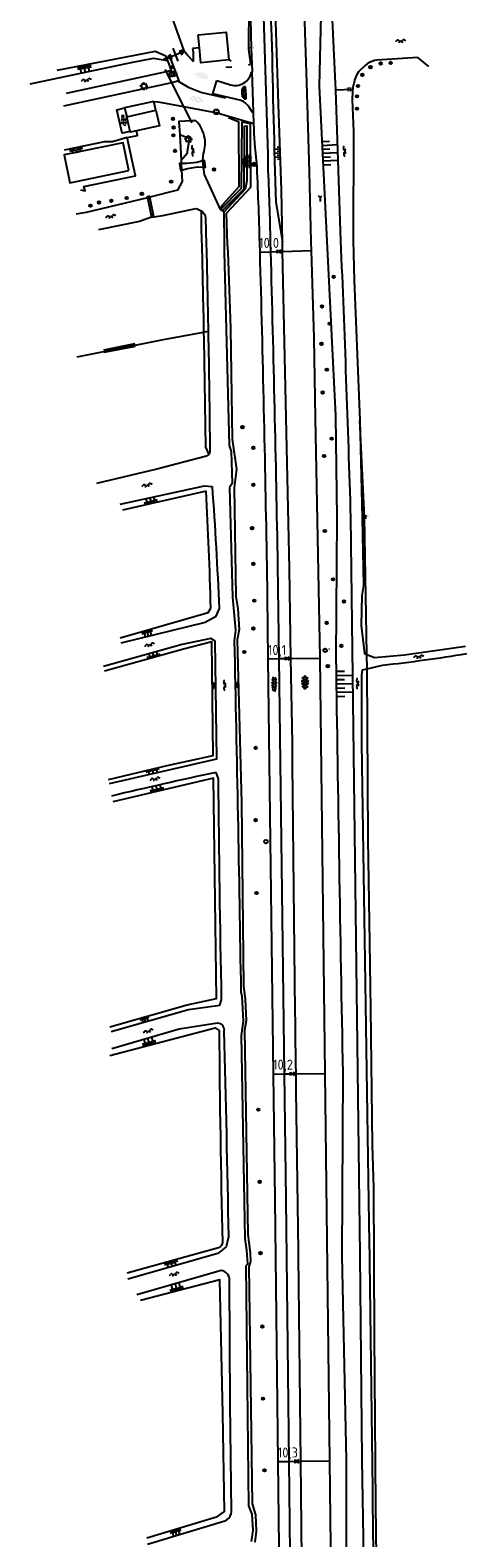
# Model space of a CAD drawing. Extents: x 121149 to 123702, y 457169 to 470031.
# Tile 20 of 87: x 122432 to 122541, y 459695 to 460071. Entities that reach past the tile are written whole.
import ezdxf

# ---------------------------------------------------------------- set-up
doc = ezdxf.new("R2010")
doc.units = 0
doc.header["$LTSCALE"] = 4
doc.layers.get('0').update_dxf_attribs({"color": 8, "linetype": 'CONTINUOUS'})
doc.layers.add('REFERENTIE', color=8, linetype='CONTINUOUS')
doc.styles.add('ISO', font='ISO')
doc.styles.get("Standard").update_dxf_attribs({"font": 'ISO'})

# ---------------------------------------------------------------- blocks, each defined once
blk = doc.blocks.new('paal')
at = {"color": 0}
for radius in [0.45, 0.2]:
    blk.add_circle((0, 0), radius, dxfattribs=at)
blk = doc.blocks.new('water')
at = {"color": 0, "linetype": 'ByBlock', "lineweight": -2}
for centre, start, end in [((-0.01, 0.75), 129.7446, 230.2554), ((-0.32, 1.12), 309.7446, 50.2554), ((-0.32, 0.37), 309.7446, 50.2554), ((0.32, 0.01), 129.7446, 230.2554), ((0, 0.38), 309.7446, 50.2554), ((-0.01, -0.74), 129.7446, 230.2554), ((-0.32, -0.37), 309.7446, 50.2554), ((-0.32, -1.12), 309.7446, 50.2554), ((0, -0.37), 309.7446, 50.2554)]:
    blk.add_arc(centre, 0.244, start, end, dxfattribs=at)
blk = doc.blocks.new('lichtmast')
at = {"color": 0}
for p, q in [((-0.6, 0), (-1, 0)), ((-0.71, 0.71), (-0.42, 0.42)), ((0, 0.6), (0, 1)), ((0.42, 0.42), (0.71, 0.71)), ((0.6, 0), (1, 0)), ((-0.42, -0.42), (-0.71, -0.71)), ((0, -0.6), (0, -1)), ((0.42, -0.42), (0.71, -0.71))]:
    blk.add_line(p, q, dxfattribs=at)
blk.add_circle((0, 0), 0.6, dxfattribs=at)
blk = doc.blocks.new('halfverhard4')
at = {"color": 0, "linetype": 'ByBlock', "lineweight": -2}
for p, q in [((-0.625, 0.625), (-0.625, 0.625)), ((-0.625, 0), (-0.625, 0)), ((-0.46875, 0.9375), (-0.46875, 0.9375)), ((-0.46875, 0.3125), (-0.46875, 0.3125)), ((-0.3125, 1.25), (-0.3125, 1.25)), ((-0.3125, 0.625), (-0.3125, 0.625)), ((-0.3125, 0), (-0.3125, 0)), ((-0.15625, 1.5625), (-0.15625, 1.5625)), ((-0.15625, 0.9375), (-0.15625, 0.9375)), ((-0.15625, 0.3125), (-0.15625, 0.3125)), ((0, 1.25), (0, 1.25)), ((0, 0.625), (0, 0.625)), ((0, 0), (0, 0)), ((0.15625, 1.5625), (0.15625, 1.5625)), ((0.15625, 0.9375), (0.15625, 0.9375)), ((0.15625, 0.3125), (0.15625, 0.3125)), ((0.3125, 1.25), (0.3125, 1.25)), ((0.3125, 0.625), (0.3125, 0.625)), ((0.3125, 0), (0.3125, 0)), ((0.46875, 0.9375), (0.46875, 0.9375)), ((0.46875, 0.3125), (0.46875, 0.3125)), ((0.625, 0.625), (0.625, 0.625)), ((0.625, 0), (0.625, 0)), ((-0.625, -0.625), (-0.625, -0.625)), ((-0.46875, -0.3125), (-0.46875, -0.3125)), ((-0.46875, -0.9375), (-0.46875, -0.9375)), ((-0.3125, -0.625), (-0.3125, -0.625)), ((-0.3125, -1.25), (-0.3125, -1.25)), ((-0.15625, -0.3125), (-0.15625, -0.3125)), ((-0.15625, -0.9375), (-0.15625, -0.9375)), ((-0.15625, -1.5625), (-0.15625, -1.5625)), ((0, -0.625), (0, -0.625)), ((0, -1.25), (0, -1.25)), ((0.15625, -0.3125), (0.15625, -0.3125)), ((0.15625, -0.9375), (0.15625, -0.9375)), ((0.15625, -1.5625), (0.15625, -1.5625)), ((0.3125, -0.625), (0.3125, -0.625)), ((0.3125, -1.25), (0.3125, -1.25)), ((0.46875, -0.3125), (0.46875, -0.3125)), ((0.46875, -0.9375), (0.46875, -0.9375)), ((0.625, -0.625), (0.625, -0.625))]:
    blk.add_line(p, q, dxfattribs=at)
blk = doc.blocks.new('inspectieput')
at = {"color": 0}
blk.add_circle((0, 0), 0.6, dxfattribs=at)
at = {"color": 0, "linetype": 'Continuous', "style": 'ISO'}
blk.add_attdef('I', (0, -0.39), '', height=0.8, dxfattribs=at)
blk = doc.blocks.new('boom')
at = {"color": 0}
for radius in [0.315, 0.225, 0.135]:
    blk.add_circle((0, 0), radius, dxfattribs=at)
blk = doc.blocks.new('talud')
at = {"color": 0}
for p, q in [((0, 0.75), (0.5, 0.75)), ((0, 0.5), (1, 0.5)), ((0, 0.25), (0.5, 0.25)), ((0, 0), (1, 0)), ((0, -0.25), (0.5, -0.25)), ((0, -0.5), (1, -0.5)), ((0, -0.75), (0.5, -0.75))]:
    blk.add_line(p, q, dxfattribs=at)
blk = doc.blocks.new('DRHEK')
at = {"color": 0, "linetype": 'Continuous'}
for p, q in [((1.25, 0), (-1.25, 0)), ((-0.5, 0.7), (0.5, 0.7)), ((-0.5, -0.7), (0.5, -0.7))]:
    blk.add_line(p, q, dxfattribs=at)
blk = doc.blocks.new('kolk')
at = {"color": 0}
blk.add_circle((0, 0), 0.6, dxfattribs=at)
at = {"color": 0, "linetype": 'Continuous', "style": 'ISO'}
blk.add_attdef('KOLK', (-0.04, -0.26), '', height=0.8, dxfattribs=at)
blk = doc.blocks.new('klinkers4')
at = {"color": 0, "linetype": 'ByBlock', "lineweight": -2}
for p, q in [((0, 1.5), (-0.5, 1.5)), ((-0.5, 1.5), (-0.5, 0.5)), ((-0.5, 0.5), (-0.5, -0.5)), ((0, 0.5), (-0.5, 0.5)), ((0, 1.5), (0, 1)), ((0.5, 1), (0, 1)), ((0, 1), (0, 0.5)), ((0, 0.5), (0, 0)), ((0.5, 0), (0, 0)), ((0, 0), (0, -0.5)), ((0.5, 0), (0.5, 1)), ((0.5, -1), (0.5, 0)), ((-0.5, -0.5), (-0.5, -1.5)), ((0, -0.5), (-0.5, -0.5)), ((-0.5, -1.5), (0, -1.5)), ((0, -0.5), (0, -1)), ((0, -1), (0.5, -1)), ((0, -1), (0, -1.5))]:
    blk.add_line(p, q, dxfattribs=at)
blk = doc.blocks.new('beton4')
at = {"color": 0, "linetype": 'ByBlock', "lineweight": -2}
for p, q in [((-0.68, 0.66), (-0.45, 0.52)), ((-0.45, 0.26), (-0.68, 0.13)), ((-0.23, 1.44), (-0.45, 1.31)), ((-0.45, 1.31), (-0.45, 1.05)), ((-0.45, 1.05), (-0.23, 0.92)), ((-0.45, 0.52), (-0.45, 0.26)), ((0, 1.31), (-0.23, 1.44)), ((-0.23, 0.92), (0, 1.05)), ((0, 1.05), (0, 1.31)), ((0, 0.52), (0.23, 0.66)), ((0, 0.26), (0, 0.52)), ((0.23, 0.13), (0, 0.26)), ((0.23, 0.66), (0.45, 0.52)), ((0.45, 0.26), (0.23, 0.13)), ((0.45, 0.52), (0.45, 0.26)), ((-0.45, -0.26), (-0.23, -0.13)), ((-0.45, -0.52), (-0.45, -0.26)), ((-0.23, -0.66), (-0.45, -0.52)), ((-0.23, -0.13), (0, -0.26)), ((0, -0.52), (-0.23, -0.66)), ((0, -0.26), (0, -0.52)), ((0, -1.05), (0.23, -0.92)), ((0.23, -0.92), (0.45, -1.05)), ((0.45, -0.26), (0.68, -0.13)), ((0.45, -0.52), (0.45, -0.26)), ((0.68, -0.66), (0.45, -0.52))]:
    blk.add_line(p, q, dxfattribs=at)
blk = doc.blocks.new('GREP')
at = {"color": 0, "linetype": 'Continuous'}
for p, q in [((-0.35, 2), (-0.35, -2)), ((0.35, 2), (0.35, -2))]:
    blk.add_line(p, q, dxfattribs=at)
blk = doc.blocks.new('grensmarkering')
at = {"linetype": 'ByBlock', "lineweight": -2}
h = blk.add_hatch(color=0, dxfattribs=at)
h.dxf.hatch_style = 1
h.paths.add_polyline_path([(0.5, 0.43, 0.414214), (0.43, 0.5), (-0.43, 0.5, 0.414214), (-0.5, 0.43), (-0.5, -0.43, 0.414214), (-0.43, -0.5), (0.43, -0.5, 0.414214), (0.5, -0.43)])
h.paths.add_polyline_path([(0.14, -0.24), (0.16, -0.24), (0.16, -0.27, -0.083333), (-0.16, -0.27), (-0.16, -0.24), (-0.14, -0.24), (-0.08, 0.22, -0.219912), (-0.05, 0.27, 0.457379), (-0.04, 0.32, -2.245674), (0.04, 0.32, 0.457379), (0.05, 0.27, -0.219912), (0.08, 0.22)], flags=16)
h.paths.add_polyline_path([(0.16, -0.32), (0.16, -0.41, -0.083333), (-0.16, -0.41), (-0.16, -0.32, 0.083333)], flags=16)
at = {"color": 0, "linetype": 'ByBlock', "lineweight": -2}
blk.add_attdef('GRENSMARKERING', (0.6, 0), '', height=0.5, dxfattribs=at)
blk = doc.blocks.new('kilometerpaal')
at = {"color": 0}
for p, q in [((-0.44, 0.44), (0.44, -0.44)), ((-0.44, -0.44), (-0.44, 0.44)), ((0.44, 0.44), (-0.44, -0.44)), ((0.44, -0.44), (0.44, 0.44))]:
    blk.add_line(p, q, dxfattribs=at)
at = {"color": 0, "style": 'ISO'}
blk.add_attdef('KILOMETERPAAL', (0.59, 0.87), '', height=2.5, dxfattribs=at)
blk = doc.blocks.new('wegwijzer')
at = {"color": 0}
for q in [(-0.42, 1.42), (0.42, 1.42), (0, 0)]:
    blk.add_line((0, 1), q, dxfattribs=at)
blk = doc.blocks.new('afsluiter')
at = {"color": 0}
blk.add_circle((0, 0), 0.45, dxfattribs=at)
at = {"color": 0, "style": 'ISO'}
blk.add_attdef('AFSLUITER', (0.7, 0), '', height=0.9, dxfattribs=at)
blk = doc.blocks.new('asfalt4')
at = {"color": 0, "linetype": 'ByBlock', "lineweight": -2}
for p, q in [((-0.63, 0.38), (0.64, 1.04)), ((-0.63, 0.4), (0.66, -0.42)), ((-0.57, -0.3), (0.73, 0.38)), ((-0.53, 1.07), (0.74, 0.27)), ((-0.52, 1.14), (0.54, 1.69)), ((-0.43, 1.75), (0.63, 1.08)), ((-0.56, -0.38), (0.58, -1.1)), ((-0.49, -0.96), (0.67, -0.36)), ((-0.46, -1.19), (0.39, -1.73)), ((-0.34, -1.59), (0.57, -1.11))]:
    blk.add_line(p, q, dxfattribs=at)
blk = doc.blocks.new('asfalt6')
at = {"color": 0, "linetype": 'ByBlock', "lineweight": -2}
for p, q in [((-0.93, 0.18), (0.7, 1.13)), ((-0.89, -0.52), (0.89, 0.52)), ((-0.89, 0.52), (0.89, -0.52)), ((-0.76, 1.01), (0.3, 1.62)), ((-0.7, 1.13), (0.93, 0.18)), ((-0.3, 1.62), (0.76, 1.01)), ((-0.93, -0.18), (0.7, -1.13)), ((-0.76, -1.01), (0.3, -1.62)), ((-0.7, -1.13), (0.93, -0.18)), ((-0.3, -1.62), (0.76, -1.01))]:
    blk.add_line(p, q, dxfattribs=at)
blk = doc.blocks.new('verklikker')
at = {"color": 0}
blk.add_circle((0, 0), 0.45, dxfattribs=at)
at = {"color": 0, "style": 'ISO'}
blk.add_attdef('VERKLIKKER', (0.7, 0), '', height=0.9, dxfattribs=at)

msp = doc.modelspace()

# ---------------------------------------------------------------- linework, layer by layer
at = {"layer": 'REFERENTIE'}
for points in [[(122488.597, 460111.316), (122489.491, 460084.995), (122490.904, 460039.952), (122490.909, 460037.204)], [(122494.57, 460018.134), (122494.293, 460031.067), (122493.591, 460052.582), (122492.931, 460073.072), (122492.667, 460082.945), (122491.801, 460111.427)], [(122503.905, 460113.252), (122502.466, 460112.803), (122501.533, 460111.346), (122504.2, 460078.272), (122503.7, 460057.054), (122505.606, 460018.307), (122507.81, 459974.737), (122508.163, 459949.242), (122507.894, 459914.292)], [(122501.798, 460016.008), (122501.746, 460018.192), (122501.335, 460035.665), (122500.641, 460057.941), (122499.931, 460080.66), (122499.867, 460083.325), (122499.036, 460110.283)], [(122490.538, 460099.638), (122491.862, 460069.41)], [(122486.321, 460084.906), (122486.758, 460066.328)], [(122470.033, 460065.891), (122464.093, 460082.741)], [(122507.824, 460057.816), (122506.847, 460078.953)], [(122486.065, 460062.383), (122486.711, 460062.556), (122486.202, 460066.317), (122486.244, 460077.277)], [(122473.54, 460069.893), (122480.504, 460070.555), (122481.197, 460063.571)], [(122473.854, 460066.598), (122473.54, 460069.893)], [(122473.854, 460066.598), (122472.162, 460066.437)], [(122481.197, 460063.571), (122474.206, 460062.904), (122473.854, 460066.598)], [(122486.758, 460066.328), (122487.045, 460060.596)], [(122431.622, 460057.625), (122456.843, 460062.934), (122462.396, 460064.02), (122465.909, 460063.485)], [(122465.693, 460064.011), (122465.482, 460064.526), (122462.794, 460065.659), (122438.271, 460060.944)], [(122465.693, 460064.011), (122465.005, 460063.743)], [(122465.909, 460063.485), (122466.764, 460060.925), (122465.52, 460060.652)], [(122466.465, 460064.312), (122465.693, 460064.011)], [(122465.909, 460063.485), (122465.693, 460064.011)], [(122466.465, 460064.312), (122469.405, 460065.557)], [(122466.465, 460064.312), (122468.732, 460058.388), (122466.925, 460057.866)], [(122469.405, 460065.557), (122470.033, 460065.891)], [(122470.033, 460065.891), (122471.063, 460064.57)], [(122471.063, 460064.57), (122472.296, 460063.208)], [(122481.734, 460063.242), (122481.197, 460063.571)], [(122515.739, 460062.638), (122515.199, 460062.233), (122513.546, 460060.604), (122513.03, 460059.814)], [(122531.124, 460061.926), (122528.334, 460064.194), (122518.119, 460063.57)], [(122465.52, 460060.652), (122440.622, 460055.195)], [(122465.253, 460061.181), (122465.52, 460060.652)], [(122465.52, 460060.652), (122466.925, 460057.866)], [(122481.939, 460061.778), (122480.471, 460061.66)], [(122486.855, 460060.587), (122487.045, 460060.596)], [(122487.314, 460050.511), (122487.045, 460060.596)], [(122466.925, 460057.866), (122466.515, 460057.748), (122439.914, 460052.08)], [(122466.925, 460057.866), (122469.904, 460051.957)], [(122480.411, 460054.057), (122474.239, 460055.451), (122471.296, 460056.646), (122468.663, 460058.187)], [(122477.157, 460055.082), (122478.158, 460058.417)], [(122483.923, 460053.55), (122477.157, 460055.082)], [(122478.158, 460058.417), (122481.567, 460057.392)], [(122481.567, 460057.392), (122482.399, 460057.227)], [(122507.882, 460056.111), (122507.824, 460057.816)], [(122507.882, 460056.111), (122512.093, 460056.273)], [(122509.157, 460018.414), (122507.882, 460056.111)], [(122512.017, 460055.664), (122511.993, 460053.715)], [(122456.557, 460045.754), (122454.538, 460045.296), (122453.209, 460051.147), (122455.172, 460051.593)], [(122462.496, 460053.246), (122455.172, 460051.593)], [(122455.172, 460051.593), (122455.702, 460049.414)], [(122455.702, 460049.414), (122462.961, 460051.008)], [(122462.961, 460051.008), (122463.863, 460047.146), (122458.184, 460045.899)], [(122462.496, 460053.246), (122463.535, 460053.164), (122469.904, 460051.957)], [(122462.961, 460051.008), (122462.496, 460053.246)], [(122469.904, 460051.957), (122478.273, 460050.372), (122482.29, 460049.193)], [(122469.904, 460051.957), (122471.721, 460048.356)], [(122484.835, 460053.188), (122483.923, 460053.55)], [(122487.091, 460050.481), (122486.275, 460051.796)], [(122511.993, 460053.715), (122512.323, 460045.722)], [(122456.557, 460045.754), (122455.702, 460049.414)], [(122471.721, 460048.356), (122468.736, 460048.234), (122468.924, 460045.008)], [(122472.965, 460048.407), (122471.721, 460048.356)], [(122471.721, 460048.356), (122471.928, 460047.945)], [(122479.132, 460026.2), (122484.37, 460031.55), (122484.507, 460048.118), (122486.495, 460047.701), (122486.573, 460031.739), (122480.544, 460025.279), (122480.752, 460017.562), (122480.916, 460015.674), (122481.615, 459996.585), (122482.011, 459968.889), (122483.133, 459961.41), (122482.51, 459956.733), (122482.951, 459929.577), (122483.462, 459926.532), (122483.759, 459921.385), (122483.264, 459918.758), (122484.357, 459878.044), (122484.814, 459832.369), (122485.265, 459828.985), (122485.501, 459823.716), (122485.116, 459821.296), (122485.945, 459770.253), (122486.507, 459765.659), (122486.554, 459763.553), (122486.186, 459762.294), (122486.971, 459702.99), (122487.865, 459700.275), (122488.016, 459696.164), (122487.699, 459693.474)], [(122481.147, 460049.23), (122482.297, 460048.749)], [(122482.29, 460049.193), (122487.42, 460047.686)], [(122482.297, 460048.749), (122482.29, 460049.193)], [(122482.297, 460048.749), (122483.584, 460048.211)], [(122483.584, 460048.211), (122483.716, 460031.882)], [(122487.314, 460050.511), (122487.091, 460050.481)], [(122487.42, 460047.686), (122487.314, 460050.511)], [(122455.853, 460044.217), (122452.195, 460043.157), (122450.143, 460043.109), (122440.121, 460041.063)], [(122444.202, 460031.125), (122445.355, 460030.924), (122445.021, 460031.979), (122457.862, 460034.613), (122455.853, 460044.217)], [(122455.853, 460044.217), (122458.399, 460044.701), (122458.184, 460045.899)], [(122458.184, 460045.899), (122456.604, 460045.552), (122456.557, 460045.754)], [(122468.924, 460045.008), (122471.236, 460044.029), (122471.267, 460043.602), (122470.784, 460040.722), (122470.791, 460040.248), (122469.259, 460038.47)], [(122468.924, 460045.008), (122469.259, 460038.47)], [(122479.569, 460025.977), (122485.026, 460031.392), (122485.06, 460047.089), (122485.68, 460047.098), (122485.706, 460033.356), (122485.266, 460031.281), (122479.929, 460025.571)], [(122512.323, 460045.722), (122512.252, 460018.506)], [(122456.276, 460035.953), (122454.854, 460042.888), (122440.087, 460039.861), (122441.509, 460032.925), (122456.276, 460035.953)], [(122474.704, 460038.417), (122474.676, 460038.638), (122474.872, 460040.226)], [(122469.404, 460036.097), (122469.577, 460033.264), (122468.342, 460031.072), (122461.489, 460029.301)], [(122469.305, 460037.722), (122468.906, 460037.731), (122469.141, 460036.027), (122469.404, 460036.097)], [(122469.259, 460038.47), (122469.305, 460037.722)], [(122474.704, 460038.417), (122473.234, 460037.992), (122470.76, 460037.689), (122469.305, 460037.722)], [(122469.305, 460037.722), (122469.404, 460036.097)], [(122469.404, 460036.097), (122470.835, 460036.481), (122473.375, 460036.864), (122474.901, 460036.839)], [(122475.12, 460038.537), (122474.704, 460038.417)], [(122474.901, 460036.839), (122474.704, 460038.417)], [(122474.901, 460036.839), (122475.368, 460036.832), (122475.12, 460038.537)], [(122479.132, 460026.2), (122475.132, 460034.995), (122474.901, 460036.839)], [(122460.874, 460029.152), (122445.576, 460025.527), (122443.119, 460025.062)], [(122461.437, 460029.555), (122460.821, 460029.409), (122460.874, 460029.152)], [(122461.489, 460029.301), (122460.874, 460029.152)], [(122460.874, 460029.152), (122461.867, 460024.309)], [(122461.489, 460029.301), (122461.437, 460029.555)], [(122462.504, 460024.392), (122461.489, 460029.301)], [(122483.716, 460031.882), (122479.639, 460027.373)], [(122462.504, 460024.392), (122464.744, 460024.734), (122472.936, 460026.454)], [(122479.132, 460026.2), (122479.639, 460027.373)], [(122479.132, 460026.2), (122479.569, 460025.977)], [(122479.929, 460025.571), (122479.569, 460025.977)], [(122479.929, 460025.571), (122480.026, 460017.54)], [(122492.935, 460028.091), (122494.57, 460018.134)], [(122461.867, 460024.309), (122458.937, 460023.273), (122448.67, 460021.144)], [(122461.867, 460024.309), (122462.504, 460024.392)], [(122475.408, 460024.133), (122475.558, 460017.406)], [(122480.026, 460017.54), (122479.986, 460015.645)], [(122488.972, 460015.593), (122488.91, 460017.807)], [(122491.53, 460017.885), (122491.59, 460015.678)], [(122494.621, 460015.776), (122494.574, 460017.977), (122494.57, 460018.134)], [(122512.252, 460018.506), (122512.501, 460008.548)], [(122479.986, 460015.645), (122481.279, 459967.289)], [(122488.972, 460015.593), (122491.59, 460015.678)], [(122491.59, 460015.678), (122494.621, 460015.776)], [(122494.621, 460015.776), (122501.798, 460016.008)], [(122496.691, 459914.132), (122496.319, 459936.591), (122494.621, 460015.776)], [(122503.949, 459914.234), (122503.947, 459914.37), (122502.823, 459974.12), (122502.504, 459994.151), (122501.8, 460015.908), (122501.798, 460016.008)], [(122512.501, 460008.548), (122513.861, 459973.67)], [(122464.926, 459993.782), (122474.907, 459995.643)], [(122474.907, 459995.643), (122476.037, 459995.853)], [(122476.037, 459995.853), (122476.077, 459995.861)], [(122443.311, 459989.473), (122464.926, 459993.782)], [(122515.063, 459949.439), (122513.861, 459973.67)], [(122513.861, 459973.67), (122514.482, 459949.242), (122514.814, 459932.303), (122514.387, 459929.855), (122514.179, 459922.356), (122515.048, 459915.372), (122515.66, 459915.132)], [(122475.266, 459964.575), (122463.216, 459961.392), (122448.158, 459957.812)], [(122475.354, 459966.87), (122476.162, 459965.067)], [(122481.279, 459967.289), (122481.731, 459965.828)], [(122481.731, 459965.828), (122482.051, 459957.774)], [(122454.034, 459952.643), (122475.139, 459957.222), (122477.005, 459957.103)], [(122482.051, 459957.774), (122481.372, 459956.777)], [(122475.507, 459955.902), (122454.65, 459951.142)], [(122481.372, 459956.777), (122482.098, 459929.406)], [(122515.298, 459557.672), (122516.276, 459565.335), (122515.258, 459665.171), (122514.431, 459714.063), (122513.992, 459765.222), (122511.651, 459949.302)], [(122515.66, 459915.132), (122515.063, 459949.439)], [(122491.023, 459914.053), (122490.722, 459937.337)], [(122493.342, 459937.388), (122493.643, 459914.09)], [(122482.098, 459929.406), (122482.884, 459921.19)], [(122454.062, 459919.307), (122476.063, 459925.618), (122476.69, 459926.681)], [(122478.752, 459926.614), (122477.84, 459924.53), (122475.273, 459923.09), (122454.219, 459917.966)], [(122482.884, 459921.19), (122482.531, 459918.556)], [(122451.381, 459882.883), (122478.226, 459889.026), (122477.816, 459918.422), (122476.727, 459919.137), (122469.577, 459917.637), (122449.912, 459912.134)], [(122451.162, 459883.87), (122465.811, 459887.423), (122477.313, 459889.878), (122476.967, 459918.297), (122469.848, 459916.479), (122450.168, 459910.971)], [(122515.66, 459915.132), (122517.571, 459914.379), (122525.002, 459915.048), (122540.275, 459917.215)], [(122491.023, 459914.053), (122493.643, 459914.09)], [(122492.363, 459810.336), (122491.023, 459914.053)], [(122493.643, 459914.09), (122496.691, 459914.132)], [(122493.643, 459914.09), (122494.984, 459810.368)], [(122496.691, 459914.132), (122503.949, 459914.234)], [(122497.041, 459892.983), (122496.691, 459914.132)], [(122505.195, 459810.493), (122505.194, 459810.597), (122504.242, 459893.262), (122503.949, 459914.234)], [(122515.686, 459911.535), (122515.66, 459915.132)], [(122515.686, 459911.535), (122519.518, 459912.45)], [(122516.292, 459768.148), (122516.086, 459778.598), (122514.401, 459893.002), (122514.407, 459909.968), (122514.562, 459911.267), (122515.686, 459911.535)], [(122515.976, 459869.02), (122515.686, 459911.535)], [(122478.581, 459884.067), (122478.037, 459885.678)], [(122451.531, 459822.173), (122470.783, 459827.642), (122478.145, 459829.217), (122477.374, 459884.19), (122452.21, 459878.342)], [(122516.394, 459843.129), (122515.976, 459869.02)], [(122516.603, 459826.634), (122516.394, 459843.129)], [(122451.828, 459820.954), (122471.157, 459826.431), (122478.939, 459827.579), (122479.386, 459828.858)], [(122484.19, 459830.845), (122484.467, 459829.806)], [(122484.467, 459829.806), (122484.768, 459823.554)], [(122517.021, 459792.704), (122516.603, 459826.634)], [(122451.511, 459814.99), (122477.77, 459821.886), (122478.768, 459821.215)], [(122451.972, 459816.689), (122468.823, 459821.614), (122478.376, 459823.096)], [(122479.985, 459821.423), (122479.932, 459821.043)], [(122484.768, 459823.554), (122484.295, 459819.951)], [(122484.295, 459819.951), (122485.159, 459769.251)], [(122492.363, 459810.336), (122494.984, 459810.368)], [(122493.513, 459713.564), (122492.768, 459778.997), (122492.363, 459810.336)], [(122494.984, 459810.368), (122497.952, 459810.404)], [(122494.984, 459810.368), (122495.389, 459779.035), (122496.119, 459713.596)], [(122497.952, 459810.404), (122505.195, 459810.493)], [(122506.377, 459713.722), (122505.195, 459810.493)], [(122509.61, 459810.625), (122509.388, 459764.937), (122510.47, 459713.957), (122510.356, 459665.139)], [(122517.334, 459781.95), (122517.021, 459792.704)], [(122517.543, 459745.097), (122517.334, 459781.95)], [(122481.096, 459769.694), (122480.541, 459767.182), (122478.47, 459765.519), (122455.974, 459759.143)], [(122485.159, 459769.251), (122485.615, 459766.403)], [(122478.607, 459766.988), (122455.824, 459760.642)], [(122479.608, 459768.249), (122479.415, 459767.683)], [(122485.615, 459766.403), (122485.861, 459762.87)], [(122479.244, 459761.269), (122458.238, 459755.205)], [(122485.861, 459762.87), (122485.406, 459762.46)], [(122485.406, 459762.46), (122486.123, 459702.499)], [(122499.128, 459713.633), (122498.596, 459764.799)], [(122460.726, 459694.53), (122478.367, 459699.825), (122480.069, 459701.101), (122479.731, 459725.594), (122478.984, 459758.986), (122459.118, 459753.761)], [(122481.777, 459700.563), (122481.845, 459701.013), (122481.494, 459727.98), (122481.369, 459758.838)], [(122517.856, 459702.711), (122517.543, 459745.097)], [(122493.513, 459713.564), (122496.119, 459713.596)], [(122494.646, 459613.971), (122493.513, 459713.564)], [(122496.119, 459713.596), (122499.128, 459713.633)], [(122496.119, 459713.596), (122497.23, 459614.003)], [(122499.128, 459713.633), (122506.377, 459713.722)], [(122500.325, 459614.041), (122500.323, 459614.187), (122499.636, 459664.796), (122499.128, 459713.633)], [(122507.592, 459614.129), (122506.377, 459713.722)], [(122486.123, 459702.499), (122486.969, 459700.457)], [(122518.378, 459663.665), (122517.856, 459702.711)], [(122460.91, 459692.929), (122480.15, 459698.786)], [(122486.969, 459700.457), (122487.198, 459696.336)], [(122487.198, 459696.336), (122486.757, 459693.573)]]:
    msp.add_lwpolyline(points, dxfattribs=at)
for points in [[(122472.162, 460066.437, -0.046464), (122472.296, 460063.208)], [(122491.862, 460069.41, 0.0036539), (122492.935, 460028.091)], [(122518.119, 460063.57, 0.0765747), (122515.739, 460062.638)], [(122485.571, 460058.288, 0.1633647), (122486.855, 460060.587)], [(122513.03, 460059.814, 0.0584738), (122512.093, 460056.273)], [(122482.399, 460057.227, 0.1031274), (122484.076, 460057.416)], [(122484.076, 460057.416, 0.1059308), (122485.571, 460058.288)], [(122512.093, 460056.273, 0.0099029), (122512.017, 460055.664)], [(122486.275, 460051.796, 0.0748612), (122484.835, 460053.188)], [(122475.068, 460044.593, 0.1377085), (122472.965, 460048.407)], [(122488.161, 460038.019, -0.0199665), (122487.42, 460047.686)], [(122475.272, 460042.396, 0.0692224), (122475.068, 460044.593)], [(122474.872, 460040.226, 0.0691532), (122475.272, 460042.396)], [(122488.91, 460017.807, 0.0060845), (122488.161, 460038.019)], [(122490.909, 460037.204, -0.0057447), (122491.53, 460017.885)], [(122472.936, 460026.454, -0.1280529), (122474.295, 460025.9)], [(122474.295, 460025.9, 0.0140712), (122474.431, 460017.373)], [(122474.295, 460025.9, -0.185322), (122475.408, 460024.133)], [(122474.431, 460017.373, -0.0013799), (122474.907, 459995.643)], [(122475.558, 460017.406, -0.0018096), (122476.037, 459995.853)], [(122511.651, 459949.302, 0.0027487), (122509.157, 460018.414)], [(122490.722, 459937.337, 0.0027861), (122488.972, 460015.593)], [(122491.59, 460015.678, -0.0024523), (122493.342, 459937.388)], [(122474.907, 459995.643, -0.0018421), (122475.354, 459966.87)], [(122476.037, 459995.853, -0.0024785), (122476.449, 459965.996)], [(122476.162, 459965.067, -0.2004978), (122475.266, 459964.575)], [(122476.449, 459965.996, -0.188659), (122476.162, 459965.067)], [(122477.005, 459957.103, -0.0084298), (122478.752, 459926.614)], [(122476.69, 459926.681, 0.0074265), (122475.507, 459955.902)], [(122482.531, 459918.556, -0.0015848), (122484.19, 459830.845)], [(122507.894, 459914.292, 0.0009452), (122509.61, 459810.625)], [(122519.518, 459912.45, 0.0138692), (122540.57, 459915.348)], [(122497.952, 459810.404, -0.0010051), (122497.041, 459892.983)], [(122478.037, 459885.678, 0.0067776), (122451.925, 459879.761)], [(122479.386, 459828.858, -0.0018293), (122478.581, 459884.067)], [(122478.376, 459823.096, -0.4155967), (122479.985, 459821.423)], [(122478.768, 459821.215, 0.0042293), (122479.608, 459768.249)], [(122479.932, 459821.043, -0.0022203), (122481.096, 459769.694)], [(122498.596, 459764.799, -0.0005703), (122497.952, 459810.404)], [(122479.415, 459767.683, -0.1722985), (122478.607, 459766.988)], [(122517.497, 459667.114, 0.0015539), (122516.292, 459768.148)], [(122481.369, 459758.838, 0.4016841), (122479.244, 459761.269)], [(122480.15, 459698.786, 0.2561637), (122481.777, 459700.563)]]:
    msp.add_lwpolyline(points, format="xyb", dxfattribs=at)

# ---------------------------------------------------------------- block references
at = {"layer": 'REFERENTIE', "linetype": 'Continuous'}
for name, p, xscale, yscale, rotation in [('DRHEK', (122467.921, 460064.893), 1.379091, 2, 292.1525865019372), ('talud', (122445.004, 460062.238), 1.780362, 2, 280.8806640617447), ('talud', (122486.541, 460038.251), 0.849047, 2, 180.2699427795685), ('talud', (122493.958, 460040.267), 1.377189, 2, 181.663897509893), ('talud', (122504.524, 460040.3), 3.890691, 3.890691, 2.813868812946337), ('talud', (122484.425, 460038.231), 0.592021, 0.592021, 359.5160944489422), ('GREP', (122453.867, 459991.577), 0.868003, 2, 281.2987002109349), ('talud', (122461.863, 459952.788), 1.518209, 2, 102.8644893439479), ('talud', (122460.622, 459921.189), 1.538576, 1.538576, 285.9965482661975), ('talud', (122462.543, 459914.435), 1.141048, 2, 105.6074326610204), ('talud', (122477.1, 459907.367), 0.870057, 0.870057, 0.6585431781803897), ('talud', (122483.599, 459907.472), 0.82844, 0.82844, 181.8676788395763), ('talud', (122507.995, 459907.791), 4.17749, 4.17749, 0.8778173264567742), ('talud', (122462.046, 459886.51), 1.146389, 2, 283.6240507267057), ('talud', (122463.386, 459880.913), 1.473759, 2, 102.9800458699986), ('talud', (122460.007, 459824.581), 1.259873, 1.259873, 285.8454469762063), ('talud', (122461.454, 459817.601), 1.746138, 2, 104.6967989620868), ('talud', (122466.619, 459763.652), 1.481522, 2, 285.5841477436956), ('talud', (122468.304, 459756.177), 1.778402, 2, 104.7238848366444), ('talud', (122467.718, 459696.629), 1.570165, 1.570165, 286.6922539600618)]:
    msp.add_blockref(name, p, dxfattribs=dict(at, xscale=xscale, yscale=yscale, rotation=rotation))
for name, p in [('paal', (122469.405, 460065.557)), ('paal', (122466.465, 460064.312)), ('boom', (122519.053, 460062.705)), ('boom', (122521.592, 460062.843)), ('boom', (122467.082, 460061.823)), ('boom', (122514.501, 460059.858)), ('boom', (122516.533, 460061.771)), ('lichtmast', (122460.006, 460057.034)), ('boom', (122513.156, 460054.501)), ('boom', (122513.398, 460057.062)), ('boom', (122513.157, 460051.425)), ('beton4', (122454.97, 460048.277)), ('boom', (122467.278, 460048.886)), ('boom', (122467.357, 460044.758)), ('boom', (122467.411, 460046.709)), ('lichtmast', (122471.088, 460043.792)), ('boom', (122467.745, 460040.866)), ('boom', (122477.501, 460036.215)), ('paal', (122487.492, 460037.498)), ('boom', (122466.796, 460033.184)), ('boom', (122451.895, 460028.422)), ('boom', (122455.685, 460029.119)), ('boom', (122459.484, 460030.14)), ('wegwijzer', (122504.004, 460028.24)), ('boom', (122446.687, 460027.198)), ('boom', (122448.793, 460027.985)), ('boom', (122507.33, 460009.443)), ('boom', (122504.423, 460002.038)), ('boom', (122506.365, 459997.737)), ('boom', (122504.321, 459992.709)), ('boom', (122505.641, 459986.233)), ('boom', (122504.596, 459980.527)), ('boom', (122484.591, 459971.892)), ('boom', (122506.853, 459969.016)), ('boom', (122487.306, 459966.734)), ('boom', (122504.964, 459964.696)), ('boom', (122487.306, 459957.498)), ('boom', (122487.019, 459946.666)), ('boom', (122505.139, 459945.969)), ('boom', (122487.306, 459937.751)), ('boom', (122507.186, 459933.875)), ('boom', (122487.535, 459928.552)), ('boom', (122509.909, 459928.339)), ('boom', (122505.581, 459923.022)), ('boom', (122487.306, 459921.614)), ('boom', (122485.046, 459915.732)), ('boom', (122509.245, 459917.282)), ('boom', (122505.899, 459912.205)), ('asfalt4', (122492.446, 459907.684)), ('asfalt6', (122500.214, 459908.195)), ('water', (122513.296, 459907.878)), ('boom', (122487.86, 459891.786)), ('boom', (122487.876, 459873.731)), ('boom', (122488.104, 459855.559)), ('boom', (122488.529, 459801.464)), ('boom', (122488.895, 459783.43)), ('boom', (122489.08, 459765.601)), ('boom', (122489.557, 459747.287)), ('boom', (122489.713, 459729.271)), ('boom', (122490.102, 459711.399))]:
    msp.add_blockref(name, p, dxfattribs=at)
for name, p, values in [('grensmarkering', (122486.528, 460066.279), {'GRENSMARKERING': '?'}), ('inspectieput', (122466.903, 460060.011), {'I': 'i'}), ('inspectieput', (122467.491, 460060.114), {'I': 'i'}), ('grensmarkering', (122511.23, 460056.24), {'GRENSMARKERING': '?'}), ('kolk', (122478.069, 460050.627), {'KOLK': 'r'}), ('grensmarkering', (122515.063, 459949.439), {'GRENSMARKERING': '?'}), ('verklikker', (122505.201, 459916.148), {'VERKLIKKER': 'v'}), ('afsluiter', (122490.443, 459868.404), {'AFSLUITER': 'a'})]:
    msp.add_blockref(name, p, dxfattribs=at).add_auto_attribs(values)
for name, p, rotation in [('water', (122524.079, 460068.337), 273.8407470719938), ('water', (122445.643, 460058.554), 281.0738711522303), ('halfverhard4', (122474.478, 460059.687), 76.99249520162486), ('halfverhard4', (122473.175, 460053.758), 76.99249520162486), ('klinkers4', (122484.961, 460055.388), 182.8652657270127), ('klinkers4', (122443.127, 460041.07), 282.410774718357), ('water', (122472.202, 460040.905), 3.612074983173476), ('water', (122510.051, 460040.774), 4.587625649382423), ('water', (122485.432, 460038.239), 359.9427042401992), ('water', (122451.742, 460024.502), 283.1191446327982), ('water', (122460.774, 459957.414), 283.243802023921), ('water', (122461.446, 459917.539), 285.4811859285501), ('water', (122528.549, 459914.573), 277.8709204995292), ('water', (122480.162, 459907.403), 0.8020885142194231), ('water', (122462.791, 459884.029), 283.0075047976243), ('water', (122461.104, 459821.065), 288.0000745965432), ('water', (122467.582, 459760.364), 285.3154511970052)]:
    msp.add_blockref(name, p, dxfattribs=dict(at, rotation=rotation))
ref = msp.add_blockref('kilometerpaal', (122493.664, 460015.745), dxfattribs=at)
ref.add_attrib('KILOMETERPAAL', '10,0', (122488.744, 460016.641), dxfattribs={"layer": '0', "color": 0, "height": 2.5, "style": 'ISO'})
ref = msp.add_blockref('kilometerpaal', (122495.738, 459914.119), dxfattribs=at)
ref.add_attrib('KILOMETERPAAL', '10,1', (122490.948, 459914.984), dxfattribs={"layer": '0', "color": 0, "height": 2.5, "style": 'ISO'})
ref = msp.add_blockref('kilometerpaal', (122497.037, 459810.393), dxfattribs=at)
ref.add_attrib('KILOMETERPAAL', '10,2', (122492.232, 459811.452), dxfattribs={"layer": '0', "color": 0, "height": 2.5, "style": 'ISO'})
ref = msp.add_blockref('kilometerpaal', (122498.142, 459713.621), dxfattribs=at)
ref.add_attrib('KILOMETERPAAL', '10,3', (122493.41, 459714.585), dxfattribs={"layer": '0', "color": 0, "height": 2.5, "style": 'ISO'})

doc.saveas('drawing.dxf')
